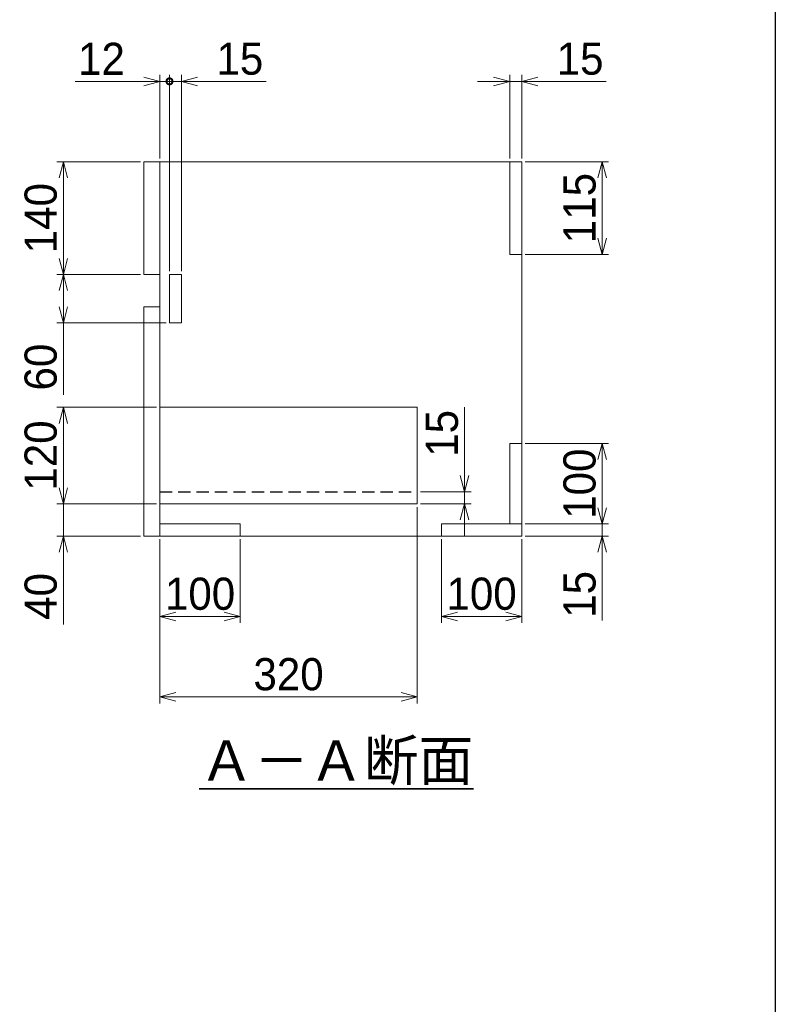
# Model space of a CAD drawing. Header units: millimetres. Extents: x 0 to 2376, y 0 to 3360.
# Tile 3 of 4: x 1437 to 2376, y 1121 to 2344. Entities that reach past the tile are written whole.
import ezdxf

# ---------------------------------------------------------------- set-up
doc = ezdxf.new("R2010")
doc.units = ezdxf.units.MM
doc.header["$LTSCALE"] = 0.3
doc.linetypes.add('HIDDEN', pattern=[9.525, 6.35, -3.175])
for name, color, linetype, lineweight in [('実線', 3, 'Continuous', 35), ('寸法', 2, 'Continuous', 18), ('細線', 7, 'Continuous', 18), ('隠線', 1, 'HIDDEN', 25)]:
    doc.layers.add(name, color=color, linetype=linetype, lineweight=lineweight)
doc.styles.add('MS Pゴシック', font='txt')
doc.dimstyles.new('MyDim S＝1：1', dxfattribs={"dimtxt": 2.5, "dimasz": 2.5, "dimexe": 1, "dimexo": 0.5, "dimgap": 1, "dimtad": 3, "dimdsep": 46, "dimtxsty": 'MS Pゴシック', "dimblk": 'OPEN30', "dimcen": 0, "dimclrd": 256, "dimclre": 256, "dimclrt": 256, "dimazin": 2, "dimtfac": 1, "dimtmove": 0, "dimatfit": 3, "dimldrblk": 'OPEN30', "dimfxl": 0, "dimlwd": 18, "dimlwe": 18, "dimarcsym": 0})

# ---------------------------------------------------------------- blocks, each defined once
blk = doc.blocks.new('_Open30')
at = {"color": 0, "lineweight": -2}
for p, q in [((-1, 0.268), (0, 0)), ((0, 0), (-1, -0.268)), ((0, 0), (-1, 0))]:
    blk.add_line(p, q, dxfattribs=at)
blk = doc.blocks.new('*D54')
at = {"layer": 'Defpoints', "color": 0}
for p in [(2060.8, 1717.8), (2160.8, 1717.8), (2060.8, 1702.8)]:
    blk.add_point(p, dxfattribs=at)
at = {"layer": '寸法', "lineweight": 18}
for p, q in [((2160.8, 1737.8), (2160.8, 1757.8)), ((2064.8, 1717.8), (2168.8, 1717.8)), ((2160.8, 1717.8), (2160.8, 1702.8)), ((2064.8, 1702.8), (2168.8, 1702.8)), ((2160.8, 1682.8), (2160.8, 1597.7))]:
    blk.add_line(p, q, dxfattribs=at)
at = {"layer": '寸法', "lineweight": 18, "xscale": 20, "yscale": 20, "zscale": 20}
for p, rotation in [((2160.8, 1717.8), 270), ((2160.8, 1702.8), 90)]:
    blk.add_blockref('_Open30', p, dxfattribs=dict(at, rotation=rotation))
at = {"layer": '寸法', "insert": (2132.8, 1630.2), "char_height": 40, "attachment_point": 5, "rotation": 90, "style": 'MS Pゴシック'}
blk.add_mtext('15', dxfattribs=at)
blk = doc.blocks.new('*D55')
at = {"layer": 'Defpoints', "color": 0}
for p in [(2060.8, 1817.8), (2160.8, 1817.8), (2060.8, 1717.8)]:
    blk.add_point(p, dxfattribs=at)
at = {"layer": '寸法', "lineweight": 18}
for p, q in [((2064.8, 1817.8), (2168.8, 1817.8)), ((2160.8, 1737.8), (2160.8, 1797.8)), ((2064.8, 1717.8), (2168.8, 1717.8))]:
    blk.add_line(p, q, dxfattribs=at)
at = {"layer": '寸法', "lineweight": 18, "xscale": 20, "yscale": 20, "zscale": 20}
for p, rotation in [((2160.8, 1817.8), 90), ((2160.8, 1717.8), 270)]:
    blk.add_blockref('_Open30', p, dxfattribs=dict(at, rotation=rotation))
at = {"layer": '寸法', "insert": (2132.8, 1767.8), "char_height": 40, "attachment_point": 5, "rotation": 90, "style": 'MS Pゴシック'}
blk.add_mtext('100', dxfattribs=at)
blk = doc.blocks.new('*D56')
at = {"layer": 'Defpoints', "color": 0}
for p in [(2060.8, 2167.8), (2160.8, 2167.8), (2060.8, 2052.8)]:
    blk.add_point(p, dxfattribs=at)
at = {"layer": '寸法', "lineweight": 18}
for p, q in [((2064.8, 2167.8), (2168.8, 2167.8)), ((2160.8, 2072.8), (2160.8, 2147.8)), ((2064.8, 2052.8), (2168.8, 2052.8))]:
    blk.add_line(p, q, dxfattribs=at)
at = {"layer": '寸法', "lineweight": 18, "xscale": 20, "yscale": 20, "zscale": 20}
for p, rotation in [((2160.8, 2167.8), 90), ((2160.8, 2052.8), 270)]:
    blk.add_blockref('_Open30', p, dxfattribs=dict(at, rotation=rotation))
at = {"layer": '寸法', "insert": (2132.8, 2110.3), "char_height": 40, "attachment_point": 5, "rotation": 90, "style": 'MS Pゴシック'}
blk.add_mtext('115', dxfattribs=at)
blk = doc.blocks.new('*D57')
at = {"layer": 'Defpoints', "color": 0}
for p in [(1610.8, 1702.8), (1710.8, 1702.8), (1710.8, 1602.8)]:
    blk.add_point(p, dxfattribs=at)
at = {"layer": '寸法', "lineweight": 18}
for p, q in [((1610.8, 1698.8), (1610.8, 1594.8)), ((1710.8, 1698.8), (1710.8, 1594.8)), ((1630.8, 1602.8), (1690.8, 1602.8))]:
    blk.add_line(p, q, dxfattribs=at)
at = {"layer": '寸法', "lineweight": 18, "xscale": 20, "yscale": 20, "zscale": 20, "rotation": 180}
blk.add_blockref('_Open30', (1610.8, 1602.8), dxfattribs=at)
at = {"layer": '寸法', "lineweight": 18, "xscale": 20, "yscale": 20, "zscale": 20}
blk.add_blockref('_Open30', (1710.8, 1602.8), dxfattribs=at)
at = {"layer": '寸法', "insert": (1660.8, 1630.8), "char_height": 40, "attachment_point": 5, "style": 'MS Pゴシック'}
blk.add_mtext('100', dxfattribs=at)
blk = doc.blocks.new('*D58')
at = {"layer": 'Defpoints', "color": 0}
for p in [(1930.8, 1742.8), (1610.8, 1702.8), (1930.8, 1502.8)]:
    blk.add_point(p, dxfattribs=at)
at = {"layer": '寸法', "lineweight": 18}
for p, q in [((1930.8, 1738.8), (1930.8, 1494.8)), ((1610.8, 1698.8), (1610.8, 1494.8)), ((1630.8, 1502.8), (1910.8, 1502.8))]:
    blk.add_line(p, q, dxfattribs=at)
at = {"layer": '寸法', "lineweight": 18, "xscale": 20, "yscale": 20, "zscale": 20, "rotation": 180}
blk.add_blockref('_Open30', (1610.8, 1502.8), dxfattribs=at)
at = {"layer": '寸法', "lineweight": 18, "xscale": 20, "yscale": 20, "zscale": 20}
blk.add_blockref('_Open30', (1930.8, 1502.8), dxfattribs=at)
at = {"layer": '寸法', "insert": (1770.8, 1530.8), "char_height": 40, "attachment_point": 5, "style": 'MS Pゴシック'}
blk.add_mtext('320', dxfattribs=at)
blk = doc.blocks.new('*D59')
at = {"layer": 'Defpoints', "color": 0}
for p in [(1960.8, 1702.8), (2060.8, 1702.8), (2060.8, 1602.8)]:
    blk.add_point(p, dxfattribs=at)
at = {"layer": '寸法', "lineweight": 18}
for p, q in [((1960.8, 1698.8), (1960.8, 1594.8)), ((2060.8, 1698.8), (2060.8, 1594.8)), ((1980.8, 1602.8), (2040.8, 1602.8))]:
    blk.add_line(p, q, dxfattribs=at)
at = {"layer": '寸法', "lineweight": 18, "xscale": 20, "yscale": 20, "zscale": 20, "rotation": 180}
blk.add_blockref('_Open30', (1960.8, 1602.8), dxfattribs=at)
at = {"layer": '寸法', "lineweight": 18, "xscale": 20, "yscale": 20, "zscale": 20}
blk.add_blockref('_Open30', (2060.8, 1602.8), dxfattribs=at)
at = {"layer": '寸法', "insert": (2010.8, 1630.8), "char_height": 40, "attachment_point": 5, "style": 'MS Pゴシック'}
blk.add_mtext('100', dxfattribs=at)
blk = doc.blocks.new('*D60')
at = {"layer": 'Defpoints', "color": 0}
for p in [(1490.8, 1742.8), (1610.8, 1742.8), (1590.8, 1702.8)]:
    blk.add_point(p, dxfattribs=at)
at = {"layer": '寸法', "lineweight": 18}
for p, q in [((1490.8, 1762.8), (1490.8, 1782.8)), ((1606.8, 1742.8), (1482.8, 1742.8)), ((1490.8, 1742.8), (1490.8, 1702.8)), ((1586.8, 1702.8), (1482.8, 1702.8)), ((1490.8, 1682.8), (1490.8, 1592.7))]:
    blk.add_line(p, q, dxfattribs=at)
at = {"layer": '寸法', "lineweight": 18, "xscale": 20, "yscale": 20, "zscale": 20}
for p, rotation in [((1490.8, 1742.8), 270), ((1490.8, 1702.8), 90)]:
    blk.add_blockref('_Open30', p, dxfattribs=dict(at, rotation=rotation))
at = {"layer": '寸法', "insert": (1462.8, 1627.7), "char_height": 40, "attachment_point": 5, "rotation": 90, "style": 'MS Pゴシック'}
blk.add_mtext('40', dxfattribs=at)
blk = doc.blocks.new('*D61')
at = {"layer": 'Defpoints', "color": 0}
for p in [(1490.8, 1862.8), (1610.8, 1862.8), (1610.8, 1742.8)]:
    blk.add_point(p, dxfattribs=at)
at = {"layer": '寸法', "lineweight": 18}
for p, q in [((1606.8, 1862.8), (1482.8, 1862.8)), ((1490.8, 1762.8), (1490.8, 1842.8)), ((1606.8, 1742.8), (1482.8, 1742.8))]:
    blk.add_line(p, q, dxfattribs=at)
at = {"layer": '寸法', "lineweight": 18, "xscale": 20, "yscale": 20, "zscale": 20}
for p, rotation in [((1490.8, 1862.8), 90), ((1490.8, 1742.8), 270)]:
    blk.add_blockref('_Open30', p, dxfattribs=dict(at, rotation=rotation))
at = {"layer": '寸法', "insert": (1462.8, 1802.8), "char_height": 40, "attachment_point": 5, "rotation": 90, "style": 'MS Pゴシック'}
blk.add_mtext('120', dxfattribs=at)
blk = doc.blocks.new('*D62')
at = {"layer": 'Defpoints', "color": 0}
for p in [(1930.8, 1757.8), (1989.7, 1757.8), (1930.8, 1742.8)]:
    blk.add_point(p, dxfattribs=at)
at = {"layer": '寸法', "lineweight": 18}
for p, q in [((1989.7, 1777.8), (1989.7, 1862.9)), ((1934.8, 1757.8), (1997.7, 1757.8)), ((1989.7, 1742.8), (1989.7, 1757.8)), ((1934.8, 1742.8), (1997.7, 1742.8)), ((1989.7, 1722.8), (1989.7, 1702.8))]:
    blk.add_line(p, q, dxfattribs=at)
at = {"layer": '寸法', "lineweight": 18, "xscale": 20, "yscale": 20, "zscale": 20}
for p, rotation in [((1989.7, 1757.8), 270), ((1989.7, 1742.8), 90)]:
    blk.add_blockref('_Open30', p, dxfattribs=dict(at, rotation=rotation))
at = {"layer": '寸法', "insert": (1961.7, 1830.3), "char_height": 40, "attachment_point": 5, "rotation": 90, "style": 'MS Pゴシック'}
blk.add_mtext('15', dxfattribs=at)
blk = doc.blocks.new('*D63')
at = {"layer": 'Defpoints', "color": 0}
for p in [(1490.8, 2027.8), (1590.8, 2027.8), (1622.8, 1967.8)]:
    blk.add_point(p, dxfattribs=at)
at = {"layer": '寸法', "lineweight": 18}
for p, q in [((1586.8, 2027.8), (1482.8, 2027.8)), ((1490.8, 2007.8), (1490.8, 1987.8)), ((1618.8, 1967.8), (1482.8, 1967.8)), ((1490.8, 1967.8), (1490.8, 1878.3))]:
    blk.add_line(p, q, dxfattribs=at)
at = {"layer": '寸法', "lineweight": 18, "xscale": 20, "yscale": 20, "zscale": 20}
for p, rotation in [((1490.8, 2027.8), 90), ((1490.8, 1967.8), 270)]:
    blk.add_blockref('_Open30', p, dxfattribs=dict(at, rotation=rotation))
at = {"layer": '寸法', "insert": (1462.8, 1912.7), "char_height": 40, "attachment_point": 5, "rotation": 90, "style": 'MS Pゴシック'}
blk.add_mtext('60', dxfattribs=at)
blk = doc.blocks.new('*D64')
at = {"layer": 'Defpoints', "color": 0}
for p in [(1490.8, 2167.8), (1590.8, 2167.8), (1590.8, 2027.8)]:
    blk.add_point(p, dxfattribs=at)
at = {"layer": '寸法', "lineweight": 18}
for p, q in [((1586.8, 2167.8), (1482.8, 2167.8)), ((1490.8, 2047.8), (1490.8, 2147.8)), ((1586.8, 2027.8), (1482.8, 2027.8))]:
    blk.add_line(p, q, dxfattribs=at)
at = {"layer": '寸法', "lineweight": 18, "xscale": 20, "yscale": 20, "zscale": 20}
for p, rotation in [((1490.8, 2167.8), 90), ((1490.8, 2027.8), 270)]:
    blk.add_blockref('_Open30', p, dxfattribs=dict(at, rotation=rotation))
at = {"layer": '寸法', "insert": (1462.8, 2097.8), "char_height": 40, "attachment_point": 5, "rotation": 90, "style": 'MS Pゴシック'}
blk.add_mtext('140', dxfattribs=at)
blk = doc.blocks.new('*D70')
at = {"layer": 'Defpoints', "color": 0}
for p in [(1637.8, 2267.8), (1622.8, 2027.8), (1637.8, 2027.8)]:
    blk.add_point(p, dxfattribs=at)
at = {"layer": '寸法', "lineweight": 18}
for p, q in [((1622.8, 2267.8), (1602.8, 2267.8)), ((1622.8, 2031.8), (1622.8, 2275.8)), ((1622.8, 2267.8), (1637.8, 2267.8)), ((1637.8, 2031.8), (1637.8, 2275.8)), ((1657.8, 2267.8), (1742.9, 2267.8))]:
    blk.add_line(p, q, dxfattribs=at)
at = {"layer": '寸法', "lineweight": 18, "xscale": 20, "yscale": 20, "zscale": 20, "rotation": 180}
blk.add_blockref('_Open30', (1637.8, 2267.8), dxfattribs=at)
at = {"layer": '寸法', "insert": (1710.3, 2295.8), "char_height": 40, "attachment_point": 5, "style": 'MS Pゴシック'}
blk.add_mtext('15', dxfattribs=at)
blk = doc.blocks.new('_None')
blk = doc.blocks.new('*D71')
at = {"layer": 'Defpoints', "color": 0}
for p in [(1622.8, 2267.8), (1610.8, 2167.8), (1622.8, 2027.8)]:
    blk.add_point(p, dxfattribs=at)
at = {"layer": '寸法', "lineweight": 18}
for p, q in [((1590.8, 2267.8), (1505.7, 2267.8)), ((1610.8, 2171.8), (1610.8, 2275.8)), ((1622.8, 2267.8), (1610.8, 2267.8)), ((1622.8, 2031.8), (1622.8, 2275.8)), ((1622.8, 2267.8), (1662.8, 2267.8))]:
    blk.add_line(p, q, dxfattribs=at)
at = {"layer": '寸法', "lineweight": 18, "xscale": 20, "yscale": 20, "zscale": 20}
blk.add_blockref('_Open30', (1610.8, 2267.8), dxfattribs=at)
at = {"layer": '寸法', "insert": (1538.2, 2295.8), "char_height": 40, "attachment_point": 5, "style": 'MS Pゴシック'}
blk.add_mtext('12', dxfattribs=at)
blk = doc.blocks.new('*D72')
at = {"layer": 'Defpoints', "color": 0}
for p in [(2060.8, 2267.8), (2045.8, 2167.8), (2060.8, 2167.8)]:
    blk.add_point(p, dxfattribs=at)
at = {"layer": '寸法', "lineweight": 18}
for p, q in [((2025.8, 2267.8), (2005.8, 2267.8)), ((2045.8, 2171.8), (2045.8, 2275.8)), ((2045.8, 2267.8), (2060.8, 2267.8)), ((2060.8, 2171.8), (2060.8, 2275.8)), ((2080.8, 2267.8), (2165.9, 2267.8))]:
    blk.add_line(p, q, dxfattribs=at)
at = {"layer": '寸法', "lineweight": 18, "xscale": 20, "yscale": 20, "zscale": 20}
blk.add_blockref('_Open30', (2045.8, 2267.8), dxfattribs=at)
at = {"layer": '寸法', "lineweight": 18, "xscale": 20, "yscale": 20, "zscale": 20, "rotation": 180}
blk.add_blockref('_Open30', (2060.8, 2267.8), dxfattribs=at)
at = {"layer": '寸法', "insert": (2133.3, 2295.8), "char_height": 40, "attachment_point": 5, "style": 'MS Pゴシック'}
blk.add_mtext('15', dxfattribs=at)

msp = doc.modelspace()

# ---------------------------------------------------------------- linework, layer by layer
at = {"layer": 'Defpoints', "ltscale": 8}
msp.add_line((2376, 3360), (2376, 0), dxfattribs=at)
at = {"layer": '寸法', "const_width": 2.5}
msp.add_lwpolyline([(1619.015, 2267.794, 1), (1626.515, 2267.794, 1)], format="xyb", close=True, dxfattribs=at)
at = {"layer": '細線', "ltscale": 8}
for p, q in [((1590.765, 2167.794), (1590.765, 2027.794)), ((1590.765, 2167.794), (2060.765, 2167.794)), ((1610.765, 2167.794), (1610.765, 1702.794)), ((2045.765, 2167.794), (2045.765, 2052.794)), ((2060.765, 2167.794), (2060.765, 1702.794)), ((2045.765, 2052.794), (2060.765, 2052.794)), ((1590.765, 2027.794), (1610.765, 2027.794)), ((1622.765, 2027.794), (1622.765, 1967.794)), ((1622.765, 2027.794), (1637.765, 2027.794)), ((1637.765, 2027.794), (1637.765, 1967.794)), ((1590.765, 1987.794), (1590.765, 1702.794)), ((1590.765, 1987.794), (1610.765, 1987.794)), ((1622.765, 1967.794), (1637.765, 1967.794)), ((1610.765, 1862.794), (1930.765, 1862.794)), ((1930.765, 1862.794), (1930.765, 1742.794)), ((2045.765, 1817.794), (2060.765, 1817.794)), ((2045.765, 1817.794), (2045.765, 1717.794)), ((1610.765, 1742.794), (1930.765, 1742.794)), ((1610.765, 1717.794), (1710.765, 1717.794)), ((1710.765, 1717.794), (1710.765, 1702.794)), ((1960.765, 1717.794), (2060.765, 1717.794)), ((1960.765, 1717.794), (1960.765, 1702.794)), ((1590.765, 1702.794), (2060.765, 1702.794))]:
    msp.add_line(p, q, dxfattribs=at)
at = {"layer": '隠線', "ltscale": 8}
msp.add_line((1610.765, 1757.794), (1930.765, 1757.794), dxfattribs=at)

# ---------------------------------------------------------------- texts
at = {"layer": '実線', "ltscale": 8, "insert": (1830.244, 1392.995), "char_height": 50, "attachment_point": 8, "style": 'MS Pゴシック'}
msp.add_mtext('{\\LＡ－Ａ断面}', dxfattribs=at)

# ---------------------------------------------------------------- dimensions: what is measured, and where the dimension line sits
at = {"layer": '寸法'}
dim = msp.add_linear_dim(base=(1622.765, 2267.794), p1=(1610.765, 2167.794), p2=(1622.765, 2027.794), dimstyle='MyDim S＝1：1', override={"dimscale": 8, "dimtxt": 5, "dimblk1": 'Open30', "dimblk2": 'None', "dimsah": 1}, dxfattribs=at)
dim.commit()
dim.dimension.update_dxf_attribs({"geometry": '*D71', "text_midpoint": (1538.22, 2267.794), "dimtype": 160})
for base, p1, p2, override, picture, middle in [((1637.765, 2267.794), (1622.765, 2027.794), (1637.765, 2027.794), {"dimscale": 8, "dimtxt": 5, "dimblk1": 'None', "dimblk2": 'Open30', "dimsah": 1}, '*D70', (1710.31, 2295.794)), ((2060.765, 2267.794), (2045.765, 2167.794), (2060.765, 2167.794), {"dimscale": 8, "dimtxt": 5}, '*D72', (2133.31, 2295.794)), ((1930.765, 1502.794), (1610.765, 1702.794), (1930.765, 1742.794), {"dimscale": 8, "dimtxt": 5}, '*D58', (1770.765, 1530.794)), ((1710.765, 1602.794), (1610.765, 1702.794), (1710.765, 1702.794), {"dimscale": 8, "dimtxt": 5}, '*D57', (1660.765, 1630.794)), ((2060.765, 1602.794), (1960.765, 1702.794), (2060.765, 1702.794), {"dimscale": 8, "dimtxt": 5}, '*D59', (2010.765, 1630.794))]:
    dim = msp.add_linear_dim(base=base, p1=p1, p2=p2, dimstyle='MyDim S＝1：1', override=override, dxfattribs=at)
    dim.commit()
    dim.dimension.update_dxf_attribs({"geometry": picture, "text_midpoint": middle})
for base, p1, p2, override, picture, middle in [((1490.765, 2167.794), (1590.765, 2027.794), (1590.765, 2167.794), {"dimscale": 8, "dimtxt": 5, "dimtmove": 1}, '*D64', (1462.765, 2097.794)), ((2160.765, 2167.794), (2060.765, 2052.794), (2060.765, 2167.794), {"dimscale": 8, "dimtxt": 5}, '*D56', (2132.765, 2110.294)), ((1490.765, 1862.794), (1610.765, 1742.794), (1610.765, 1862.794), {"dimscale": 8, "dimtxt": 5}, '*D61', (1462.765, 1802.794)), ((2160.765, 1817.794), (2060.765, 1717.794), (2060.765, 1817.794), {"dimscale": 8, "dimtxt": 5}, '*D55', (2132.765, 1767.794))]:
    dim = msp.add_linear_dim(base=base, p1=p1, p2=p2, angle=90, dimstyle='MyDim S＝1：1', override=override, dxfattribs=at)
    dim.commit()
    dim.dimension.update_dxf_attribs({"geometry": picture, "text_midpoint": middle})
for base, p1, p2, picture, middle in [((1490.765, 2027.794), (1622.765, 1967.794), (1590.765, 2027.794), '*D63', (1490.765, 1912.749)), ((1989.685, 1757.794), (1930.765, 1742.794), (1930.765, 1757.794), '*D62', (1989.685, 1830.34)), ((1490.765, 1742.794), (1590.765, 1702.794), (1610.765, 1742.794), '*D60', (1490.765, 1627.749)), ((2160.765, 1717.794), (2060.765, 1702.794), (2060.765, 1717.794), '*D54', (2160.765, 1630.249))]:
    dim = msp.add_linear_dim(base=base, p1=p1, p2=p2, angle=90, dimstyle='MyDim S＝1：1', override={"dimscale": 8, "dimtxt": 5}, dxfattribs=at)
    dim.commit()
    dim.dimension.update_dxf_attribs({"geometry": picture, "text_midpoint": middle, "dimtype": 160})

doc.saveas('drawing.dxf')
